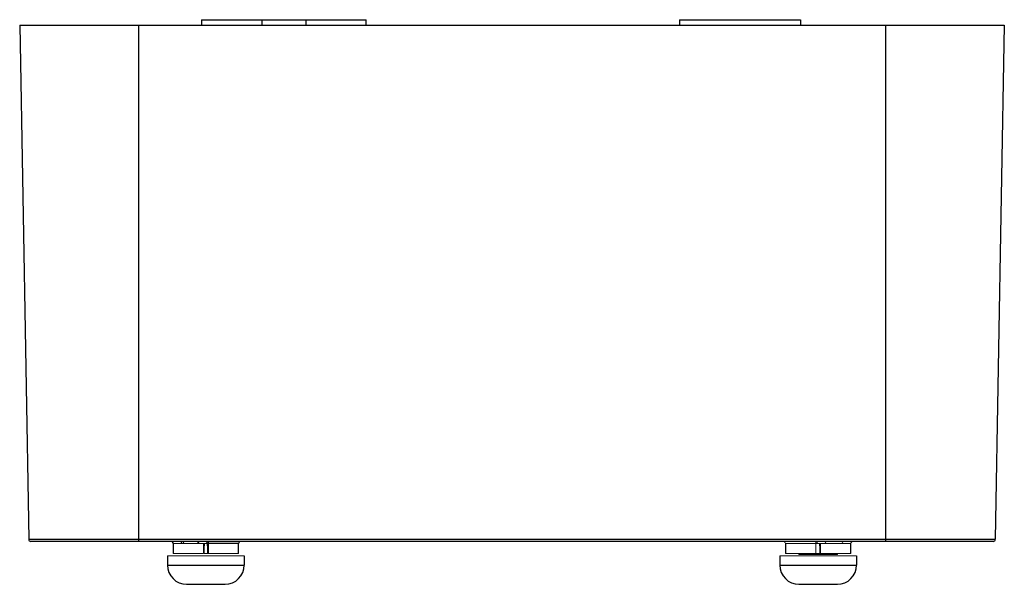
# Paper-space layout '_Rechts' of a CAD drawing. Header units: millimetres. Extents: x -44.8 to 44.8, y -3.9 to 47.5.
import ezdxf

# ---------------------------------------------------------------- set-up
doc = ezdxf.new("R2010")
doc.units = ezdxf.units.MM

psp = doc.layouts.new('_Rechts')

# ---------------------------------------------------------------- linework, layer by layer
at = {"color": 7, "linetype": 'Continuous', "lineweight": 25}
for p, q in [((-44.82, 47), (44.82, 47)), ((-44.82, 47), (-44.003, 0.197)), ((-34, 47), (-34, 0)), ((-28.262, 47.5), (-28.262, 47)), ((-28.262, 47.5), (-13.262, 47.5)), ((-13.262, 47), (-13.262, 47.5)), ((15.262, 47.5), (26.262, 47.5)), ((15.262, 47.5), (15.262, 47)), ((26.262, 47.5), (26.262, 47)), ((34, 47), (34, 0)), ((44.82, 47), (44.003, 0.197)), ((-44.003, 0.197), (44.003, 0.197)), ((43.803, 0), (-43.803, 0)), ((-30.863, -0.196), (-30.847, -1.104)), ((-30.862, -0.196), (-30.863, -0.197)), ((-24.885, -0.197), (-27.66, -0.197)), ((-24.901, -1.104), (-24.885, -0.196)), ((-24.886, -0.196), (-24.885, -0.197)), ((24.885, -0.196), (24.901, -1.104)), ((30.847, -1.104), (30.863, -0.196)), ((-31.374, -1.3), (-31.374, -2.15)), ((-24.374, -1.3), (-24.374, -2.15)), ((24.374, -1.3), (24.374, -2.15)), ((31.374, -1.3), (31.374, -2.15)), ((-31.374, -2.15), (-24.374, -2.15)), ((24.374, -2.15), (31.374, -2.15)), ((-29.624, -3.9), (-26.124, -3.9)), ((-29.37, -3.9), (-29.37, -3.901)), ((-26.379, -3.901), (-26.379, -3.9)), ((26.124, -3.9), (29.624, -3.9)), ((26.379, -3.9), (26.379, -3.901)), ((29.37, -3.901), (29.37, -3.9))]:
    psp.add_line(p, q, dxfattribs=at)
at = {"color": 8, "linetype": 'Continuous', "lineweight": 25}
for p, q in [((-22.762, 47.5), (-22.762, 47)), ((-18.762, 47.5), (-18.762, 47))]:
    psp.add_line(p, q, dxfattribs=at)
at = {"color": 144, "linetype": 'Continuous', "lineweight": 18}
for p, q in [((-30.834, -0.197), (-27.738, -0.197)), ((-28.506, -0.197), (-28.535, -0.195)), ((30.863, -0.197), (24.885, -0.197)), ((-31.374, -1.3), (-24.374, -1.3)), ((-28.095, -1.103), (-30.818, -1.103)), ((-28.017, -1.103), (-24.902, -1.103)), ((24.374, -1.3), (31.374, -1.3)), ((24.902, -1.103), (28.017, -1.103)), ((26.124, -1.103), (26.124, -1.2)), ((29.624, -1.2), (26.124, -1.2)), ((30.847, -1.103), (28.095, -1.103)), ((29.624, -1.103), (29.624, -1.2))]:
    psp.add_line(p, q, dxfattribs=at)
at = {"color": 144, "linetype": 'Continuous', "lineweight": 18, "flags": 128}
for points in [[(-30.834, -0.197), (-30.826, -0.65), (-30.818, -1.103)], [(-28.088, -0.197), (-28.088, -0.2), (-28.094, -1), (-28.095, -1.103)], [(-28.01, -0.197), (-28.013, -0.65), (-28.017, -1.103)], [(-27.732, -1.103), (-27.735, -0.65), (-27.738, -0.197)], [(24.885, -0.197), (24.885, -0.2), (24.9, -1), (24.902, -1.103)], [(27.654, -1.103), (27.654, -1.1), (27.659, -0.3), (27.66, -0.197)], [(28.01, -0.197), (28.013, -0.65), (28.017, -1.103)], [(28.095, -1.103), (28.095, -1.1), (28.089, -0.3), (28.088, -0.197)], [(30.863, -0.197), (30.863, -0.2), (30.849, -1), (30.847, -1.103)], [(-30.847, -1.103), (-30.847, -1.104), (-30.846, -1.104), (-30.844, -1.104), (-30.841, -1.104), (-30.836, -1.104), (-30.831, -1.104), (-30.825, -1.104), (-30.818, -1.103)], [(-24.902, -1.103), (-24.901, -1.104), (-24.902, -1.104), (-24.904, -1.104), (-24.908, -1.104), (-24.912, -1.104), (-24.917, -1.104), (-24.923, -1.104), (-24.931, -1.103)], [(30.847, -1.103), (30.847, -1.104), (30.846, -1.104), (30.844, -1.104), (30.841, -1.104), (30.836, -1.104), (30.831, -1.104), (30.825, -1.104), (30.818, -1.103)]]:
    psp.add_lwpolyline(points, dxfattribs=at)
at = {"color": 7, "linetype": 'Continuous', "lineweight": 25, "flags": 128}
for points in [[(-27.66, -0.197), (-27.66, -0.2), (-27.654, -1), (-27.654, -1.103)], [(-24.902, -1.103), (-24.902, -1.1), (-24.887, -0.3), (-24.885, -0.197)]]:
    psp.add_lwpolyline(points, dxfattribs=at)
at = {"color": 7, "linetype": 'Continuous', "lineweight": 25}
for centre, radius, start, end in [((-43.803, 0.2), 0.2, 181, 270), ((-26.966, -0.148), 0.696, 167.70057, 183.98067), ((-24.686, -0.2), 0.2, 90.07172, 179.07494), ((43.803, 0.2), 0.2, 270, 359), ((-31.063, -0.2), 0.2, 1.07429, 89.99619), ((-31.01, -0.174), 0.177, 352.69985, 78.77449), ((-30.242, -0.174), 0.177, 352.69985, 78.77449), ((-28.735, -0.2), 0.2, 1.5359, 90), ((-28.682, -0.174), 0.177, 352.69985, 78.77449), ((-27.914, -0.174), 0.177, 352.69985, 78.77449), ((-27.699, -2.415), 2.219, 88.9948, 91.0052), ((-24.685, -0.2), 0.2, 90.00381, 179.05028), ((-29.624, -2.15), 1.75, 180, 270), ((-26.124, -2.15), 1.75, 270, 0), ((26.124, -2.15), 1.75, 180, 270), ((29.624, -2.15), 1.75, 270, 0)]:
    psp.add_arc(centre, radius, start, end, dxfattribs=at)
at = {"color": 144, "linetype": 'Continuous', "lineweight": 18}
for centre, radius, start, end in [((24.686, -0.2), 0.2, 0.92506, 89.92828), ((26.966, -0.148), 0.696, 356.01933, 12.29943), ((31.063, -0.2), 0.2, 90.07172, 179.07494), ((-29.995, -1.874), 1.679, 87.58668, 92.41332), ((-29.749, -0.174), 0.177, 101.22551, 187.30015), ((-25.539, -0.11), 0.11, 90.8386, 123.47817), ((27.914, -0.174), 0.177, 101.22551, 187.30015), ((28.682, -0.174), 0.177, 101.22551, 187.30015), ((30.242, -0.174), 0.177, 101.22551, 187.30015), ((31.01, -0.174), 0.177, 101.22551, 187.30015), ((-27.693, 3.207), 4.311, 269.48098, 270.51902), ((24.915, -0.521), 0.582, 268.66741, 271.54891), ((28.056, 3.207), 4.311, 269.48098, 270.51902)]:
    psp.add_arc(centre, radius, start, end, dxfattribs=at)
at = {"color": 8, "linetype": 'Continuous', "lineweight": 25}
psp.add_arc((-30.849, -0.499), 0.303, 87.17469, 92.53662, dxfattribs=at)

doc.saveas('drawing.dxf')
